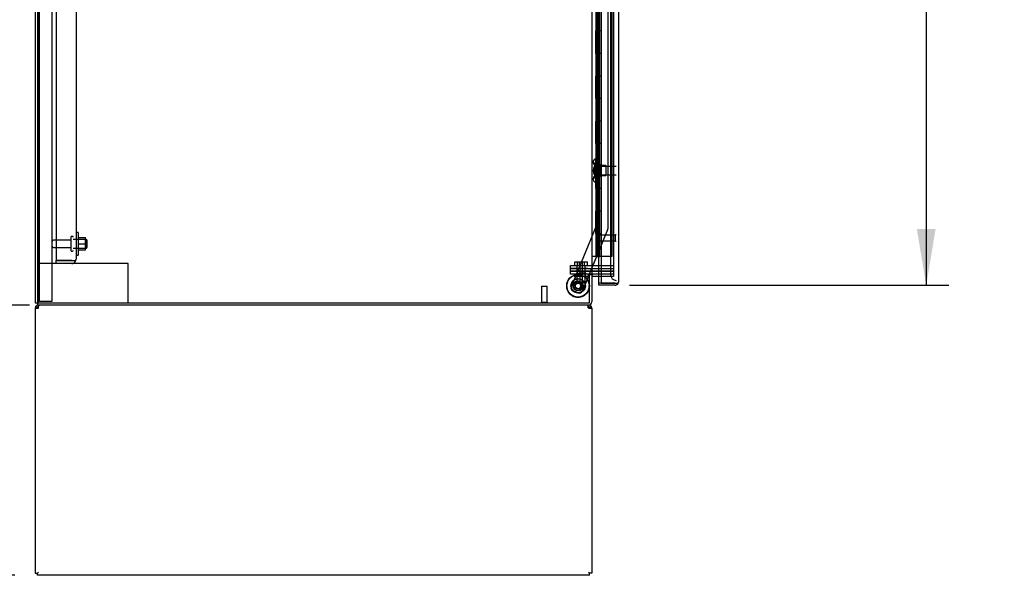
# Model space of a CAD drawing. Header units: inches. Extents: x 2 to 538, y -2 to 358.
# Tile 7 of 24: x 27 to 71, y 149 to 174. Entities that reach past the tile are written whole.
import ezdxf
from ezdxf.enums import TextEntityAlignment as Align
from ezdxf.lldxf.tags import DXFTag

# ---------------------------------------------------------------- set-up
doc = ezdxf.new("R2010")
doc.units = ezdxf.units.IN
doc.header["$MEASUREMENT"] = 0
for name, color, linetype in [('COM43135', 7, 'Continuous'), ('COM50521', 7, 'Continuous'), ('COM50800-2', 7, 'Continuous'), ('COM52265-5', 7, 'Continuous'), ('COM54746-68', 7, 'Continuous'), ('COM54928-6', 7, 'Continuous'), ('COM55702-64', 7, 'Continuous'), ('COM70096', 7, 'Continuous'), ('COM70099', 7, 'Continuous'), ('COM70219', 7, 'Continuous'), ('COM70839-4', 7, 'Continuous'), ('COM71153-4', 7, 'Continuous'), ('COM71156-4', 7, 'Continuous'), ('Default', 7, 'Continuous'), ('GSK86006', 7, 'Continuous'), ('NTS16540', 7, 'Continuous'), ('NTS166105', 7, 'Continuous'), ('NTS18147', 7, 'Continuous'), ('ROL87452', 7, 'Continuous'), ('RVT17786', 7, 'Continuous'), ('SCC180005', 7, 'Continuous'), ('STD21878', 7, 'Continuous'), ('STD26094', 7, 'Continuous'), ('STD26265', 7, 'Continuous'), ('WAF25059', 7, 'Continuous'), ('WAF25376', 7, 'Continuous'), ('WAM30038', 7, 'Continuous')]:
    doc.layers.add(name, color=color, linetype=linetype)
doc.styles.add('SEACAD_Times_New_Roman', font='times.ttf')
tags = doc.linetypes.add('HIDDEN2', pattern=[0.1875, 0.125, -0.0625]).pattern_tags.tags
tags[6:7] = [DXFTag(74, 4), DXFTag(75, 0), DXFTag(340, '0'), DXFTag(46, 0.0), DXFTag(50, 0.0), DXFTag(44, 0.0), DXFTag(45, 0.0)]
tags[4:5] = [DXFTag(74, 4), DXFTag(75, 0), DXFTag(340, '0'), DXFTag(46, 0.0), DXFTag(50, 0.0), DXFTag(44, 0.0), DXFTag(45, 0.0)]
doc.dimstyles.new('HAMMOND_(STH_-_540x360)', dxfattribs={"dimtxt": 2, "dimasz": 2.5, "dimexe": 1, "dimexo": 1, "dimgap": 0.5, "dimtad": 0, "dimtih": 1, "dimtoh": 1, "dimzin": 0, "dimdsep": 46, "dimtxsty": 'SEACAD_Times_New_Roman', "dimblk1": '_SE_FILLED', "dimblk2": '_SE_FILLED', "dimsah": 1, "dimcen": 1, "dimadec": 0, "dimazin": 0, "dimtfac": 0.8, "dimtofl": 0, "dimtmove": 0, "dimatfit": 3, "dimfxl": 1, "dimtolj": 1, "dimtzin": 0, "dimarcsym": 0})

# ---------------------------------------------------------------- blocks, each defined once
blk = doc.blocks.new('SE3')
at = {"layer": 'COM43135', "color": 7, "linetype": 'HIDDEN2'}
for p, q in [((28.771, 231.116), (28.771, 163.366)), ((29.646, 231.056), (29.646, 163.426)), ((29.646, 163.426), (29.646, 163.426)), ((29.646, 163.426), (29.646, 163.426)), ((29.646, 163.426), (29.646, 163.426)), ((28.771, 163.241), (28.771, 163.366)), ((29.461, 163.366), (28.771, 163.366)), ((28.771, 163.366), (29.461, 163.366)), ((29.461, 163.241), (28.771, 163.241)), ((29.461, 163.366), (29.461, 163.366)), ((29.461, 163.366), (29.543, 163.366)), ((29.461, 163.366), (29.611, 163.366)), ((29.543, 163.366), (29.611, 163.317))]:
    blk.add_line(p, q, dxfattribs=at)
for start, end in [(323.806, 359.8792), (359.9411, 0), (270, 323.806)]:
    blk.add_arc((29.461, 163.426), 0.185, start, end, dxfattribs=at)
blk.add_open_spline([(29.611, 163.366), (29.622, 163.376), (29.631, 163.386), (29.64, 163.401), (29.642, 163.406), (29.645, 163.416), (29.646, 163.421), (29.646, 163.426)], degree=3, knots=[0, 0, 0, 0, 0.5, 0.5, 0.75, 0.75, 1, 1, 1, 1], dxfattribs=at)
at = {"layer": 'COM50521', "color": 7, "linetype": 'HIDDEN2'}
for p, q in [((28.771, 163.241), (27.959, 163.241)), ((31.816, 163.241), (29.461, 163.241)), ((31.959, 163.241), (31.816, 163.241)), ((31.959, 161.491), (31.959, 163.241))]:
    blk.add_line(p, q, dxfattribs=at)
at = {"layer": 'COM50800-2', "color": 7, "linetype": 'Continuous'}
for p, q in [((27.834, 233.426), (27.834, 161.491)), ((27.834, 161.491), (27.929, 161.491))]:
    blk.add_line(p, q, dxfattribs=at)
at = {"layer": 'COM50800-2', "color": 7, "linetype": 'HIDDEN2'}
blk.add_line((27.959, 233.426), (27.959, 161.491), dxfattribs=at)
at = {"layer": 'COM52265-5', "color": 7, "linetype": 'Continuous'}
for p, q in [((27.929, 233.426), (27.929, 161.491)), ((52.522, 232.146), (52.522, 162.771)), ((52.379, 162.771), (52.379, 162.741)), ((52.522, 162.771), (52.379, 162.771)), ((52.379, 162.741), (52.427, 162.741)), ((52.427, 161.491), (52.427, 162.741)), ((52.522, 162.771), (52.57, 162.771)), ((52.939, 162.771), (52.57, 162.771)), ((27.929, 161.491), (52.427, 161.491))]:
    blk.add_line(p, q, dxfattribs=at)
at = {"layer": 'COM52265-5', "color": 7, "linetype": 'HIDDEN2'}
for p, q in [((53.489, 232.146), (53.489, 162.771)), ((53.489, 162.771), (52.939, 162.771))]:
    blk.add_line(p, q, dxfattribs=at)
at = {"layer": 'COM54746-68', "color": 7, "linetype": 'HIDDEN2'}
for p, q in [((52.77, 231.564), (52.77, 163.564)), ((52.87, 163.564), (52.87, 231.564)), ((53.425, 163.564), (53.425, 231.564)), ((52.703, 174.564), (52.703, 173.564)), ((52.779, 174.564), (52.779, 173.564)), ((52.82, 174.564), (52.82, 173.564)), ((52.734, 173.564), (52.703, 173.564)), ((52.703, 173.564), (52.703, 172.564)), ((52.708, 172.564), (52.708, 173.564)), ((52.831, 173.564), (52.831, 172.564)), ((52.734, 172.564), (52.703, 172.564)), ((52.703, 172.564), (52.703, 171.564)), ((52.779, 172.564), (52.779, 171.564)), ((52.82, 172.564), (52.82, 171.564)), ((52.734, 171.564), (52.703, 171.564)), ((52.703, 171.564), (52.703, 170.564)), ((52.708, 170.564), (52.708, 171.564)), ((52.831, 171.564), (52.831, 170.564)), ((52.734, 170.564), (52.703, 170.564)), ((52.703, 170.564), (52.703, 169.564)), ((52.779, 170.564), (52.779, 169.564)), ((52.82, 170.564), (52.82, 169.564)), ((52.734, 169.564), (52.703, 169.564)), ((52.703, 169.564), (52.703, 168.564)), ((52.708, 168.564), (52.708, 169.564)), ((52.831, 169.564), (52.831, 168.564)), ((52.734, 168.564), (52.703, 168.564)), ((52.703, 168.564), (52.703, 167.564)), ((52.779, 168.564), (52.779, 167.564)), ((52.82, 168.564), (52.82, 167.564)), ((52.734, 167.564), (52.703, 167.564)), ((52.703, 167.564), (52.703, 166.564)), ((52.708, 166.564), (52.708, 167.564)), ((52.831, 167.564), (52.831, 166.564)), ((52.734, 166.564), (52.703, 166.564)), ((52.703, 166.564), (52.703, 165.564)), ((52.779, 166.564), (52.779, 165.564)), ((52.82, 166.564), (52.82, 165.564)), ((52.734, 165.564), (52.703, 165.564)), ((52.703, 165.564), (52.703, 164.564)), ((52.708, 164.564), (52.708, 165.564)), ((52.831, 165.564), (52.831, 164.564)), ((52.734, 164.564), (52.703, 164.564)), ((52.703, 164.564), (52.703, 163.564)), ((52.779, 164.564), (52.779, 163.564)), ((52.82, 164.564), (52.82, 163.564)), ((52.758, 163.529), (52.758, 163.555)), ((52.758, 163.555), (52.808, 163.555)), ((52.808, 163.529), (52.758, 163.529)), ((52.77, 163.564), (52.77, 163.555)), ((52.833, 163.555), (52.808, 163.555)), ((52.833, 163.529), (52.808, 163.529)), ((52.833, 163.555), (52.883, 163.555)), ((52.883, 163.529), (52.833, 163.529)), ((52.87, 163.555), (52.87, 163.564)), ((52.883, 163.555), (52.883, 163.529)), ((52.939, 163.564), (53.425, 163.564))]:
    blk.add_line(p, q, dxfattribs=at)
at = {"layer": 'COM54746-68', "color": 7, "linetype": 'Continuous'}
for p, q in [((52.734, 173.564), (52.734, 174.564)), ((52.937, 173.564), (52.937, 174.564)), ((52.937, 173.564), (52.734, 173.564)), ((52.937, 173.564), (52.734, 173.564)), ((52.734, 172.564), (52.734, 173.564)), ((52.937, 172.564), (52.937, 173.564)), ((52.937, 172.564), (52.734, 172.564)), ((52.937, 172.564), (52.734, 172.564)), ((52.734, 171.564), (52.734, 172.564)), ((52.937, 171.564), (52.937, 172.564)), ((52.937, 171.564), (52.734, 171.564)), ((52.937, 171.564), (52.734, 171.564)), ((52.734, 170.564), (52.734, 171.564)), ((52.937, 170.564), (52.937, 171.564)), ((52.937, 170.564), (52.734, 170.564)), ((52.937, 170.564), (52.734, 170.564)), ((52.734, 169.564), (52.734, 170.564)), ((52.937, 169.564), (52.937, 170.564)), ((52.937, 169.564), (52.734, 169.564)), ((52.937, 169.564), (52.734, 169.564)), ((52.734, 168.564), (52.734, 169.564)), ((52.937, 168.564), (52.937, 169.564)), ((52.937, 168.564), (52.734, 168.564)), ((52.937, 168.564), (52.734, 168.564)), ((52.734, 167.564), (52.734, 168.564)), ((52.937, 167.564), (52.937, 168.564)), ((52.937, 167.564), (52.734, 167.564)), ((52.937, 167.564), (52.734, 167.564)), ((52.734, 166.564), (52.734, 167.564)), ((52.937, 166.564), (52.937, 167.564)), ((52.937, 166.564), (52.734, 166.564)), ((52.937, 166.564), (52.734, 166.564)), ((52.734, 165.564), (52.734, 166.564)), ((52.937, 165.564), (52.937, 166.564)), ((52.937, 165.564), (52.734, 165.564)), ((52.937, 165.564), (52.734, 165.564)), ((52.734, 164.564), (52.734, 165.564)), ((52.937, 164.564), (52.937, 165.564)), ((52.937, 164.564), (52.734, 164.564)), ((52.734, 163.564), (52.734, 164.564)), ((52.937, 164.564), (52.734, 164.564)), ((52.937, 163.564), (52.937, 164.564)), ((52.522, 163.564), (52.734, 163.564)), ((52.734, 163.564), (52.937, 163.564)), ((52.937, 163.564), (52.939, 163.564))]:
    blk.add_line(p, q, dxfattribs=at)
at = {"layer": 'COM54928-6', "color": 7, "linetype": 'Continuous'}
for p, q in [((27.834, 161.253), (27.834, 149.491)), ((27.834, 161.253), (27.977, 161.253)), ((27.939, 161.282), (27.864, 161.34)), ((27.977, 161.34), (27.977, 161.396)), ((27.977, 161.253), (27.977, 161.34)), ((52.379, 161.34), (52.379, 161.396)), ((52.379, 161.34), (52.379, 161.253)), ((52.379, 161.253), (52.522, 161.253)), ((52.417, 161.282), (52.493, 161.34)), ((52.522, 161.253), (52.522, 149.491)), ((27.834, 149.491), (27.929, 149.491)), ((27.929, 149.491), (27.977, 149.539)), ((27.929, 149.491), (27.977, 149.539)), ((27.929, 149.396), (27.929, 149.491)), ((52.427, 149.396), (27.929, 149.396)), ((52.427, 149.491), (52.379, 149.539)), ((52.427, 149.491), (52.379, 149.539)), ((52.522, 149.491), (52.427, 149.491)), ((52.427, 149.396), (52.427, 149.491))]:
    blk.add_line(p, q, dxfattribs=at)
for centre, radius, start, end in [((27.977, 161.253), 0.143, 142.4162, 180), ((27.977, 161.253), 0.143, 90, 142.4161), ((27.977, 161.253), 0.048, 142.4162, 180), ((27.977, 161.253), 0.048, 90, 142.4162), ((52.379, 161.253), 0.143, 37.5839, 90), ((52.379, 161.253), 0.048, 37.5838, 90), ((52.379, 161.253), 0.048, 0, 37.5838), ((52.379, 161.253), 0.143, 0, 37.5838)]:
    blk.add_arc(centre, radius, start, end, dxfattribs=at)
at = {"layer": 'COM54928-6', "color": 7, "linetype": 'HIDDEN2'}
blk.add_arc((52.318, 161.191), 0.11, 56.0643, 87.8453, dxfattribs=at)
at = {"layer": 'COM54928-6', "color": 7, "linetype": 'Continuous'}
for points in [[(28.035, 161.396), (28.025, 161.396), (28.016, 161.391), (27.996, 161.372), (27.987, 161.357), (27.977, 161.34)], [(52.379, 161.34), (52.37, 161.357), (52.36, 161.372), (52.341, 161.391), (52.331, 161.396), (52.322, 161.396)]]:
    blk.add_open_spline(points, degree=3, knots=[0, 0, 0, 0, 0.5, 0.5, 1, 1, 1, 1], dxfattribs=at)
at = {"layer": 'COM55702-64', "color": 7, "linetype": 'HIDDEN2'}
for p, q in [((28.031, 161.573), (28.031, 233.323)), ((28.584, 161.573), (28.584, 233.323)), ((28.031, 161.573), (27.959, 161.573)), ((28.031, 161.573), (28.147, 161.573)), ((28.147, 161.573), (28.397, 161.573)), ((28.397, 161.573), (28.584, 161.573))]:
    blk.add_line(p, q, dxfattribs=at)
at = {"layer": 'COM70096', "color": 7, "linetype": 'HIDDEN2'}
for p, q in [((51.59, 162.771), (51.59, 162.896)), ((51.59, 162.896), (52.34, 162.896)), ((52.34, 162.771), (51.59, 162.771)), ((53.489, 162.896), (52.34, 162.896)), ((52.379, 162.771), (52.34, 162.771))]:
    blk.add_line(p, q, dxfattribs=at)
at = {"layer": 'COM70099', "color": 7, "linetype": 'HIDDEN2'}
for p, q in [((51.59, 163.021), (51.59, 163.146)), ((51.59, 163.146), (52.34, 163.146)), ((52.34, 163.021), (51.59, 163.021)), ((52.34, 163.146), (53.489, 163.146)), ((52.34, 163.021), (53.489, 163.021))]:
    blk.add_line(p, q, dxfattribs=at)
at = {"layer": 'COM70219', "color": 7, "linetype": 'HIDDEN2'}
for p, q in [((53.364, 232.138), (53.364, 162.991)), ((53.364, 162.991), (53.364, 162.741))]:
    blk.add_line(p, q, dxfattribs=at)
blk.add_arc((53.614, 162.741), 0.25, 180, 270, dxfattribs=at)
at = {"layer": 'COM70839-4', "color": 7, "linetype": 'HIDDEN2'}
for p, q in [((52.694, 196.708), (52.708, 164.862)), ((53.226, 195.333), (53.239, 164.782)), ((52.708, 164.862), (51.608, 162.206)), ((52.708, 164.862), (51.608, 162.206)), ((53.229, 164.734), (52.099, 162.003)), ((53.229, 164.734), (52.417, 162.771)), ((52.404, 162.741), (52.099, 162.003)), ((51.935, 161.935), (51.676, 162.043)), ((51.935, 161.935), (51.676, 162.043))]:
    blk.add_line(p, q, dxfattribs=at)
at = {"layer": 'COM70839-4', "color": 7, "linetype": 'Continuous'}
blk.add_line((52.417, 162.771), (52.404, 162.741), dxfattribs=at)
at = {"layer": 'COM70839-4', "color": 7, "linetype": 'HIDDEN2'}
blk.add_circle((51.927, 162.243), 0.129, dxfattribs=at)
for centre, start, end in [((53.114, 164.782), 337.5123, 0.0243), ((51.723, 162.158), 157.5123, 247.5123), ((51.983, 162.051), 247.5123, 337.5123)]:
    blk.add_arc(centre, 0.125, start, end, dxfattribs=at)
at = {"layer": 'COM71153-4', "color": 7, "linetype": 'Continuous'}
for p, q in [((52.939, 232.763), (52.939, 162.366)), ((53.709, 232.715), (53.709, 162.414)), ((52.834, 162.366), (52.834, 162.676)), ((52.834, 162.271), (52.834, 162.366)), ((53.566, 162.366), (52.834, 162.366)), ((52.939, 162.366), (52.834, 162.366)), ((53.566, 162.271), (52.834, 162.271)), ((52.939, 162.366), (53.566, 162.366)), ((53.566, 162.366), (53.68, 162.366)), ((53.566, 162.366), (53.629, 162.366)), ((53.566, 162.366), (53.566, 162.366)), ((53.629, 162.366), (53.68, 162.327)), ((53.709, 162.414), (53.709, 162.414)), ((53.709, 162.414), (53.709, 162.414)), ((53.709, 162.414), (53.709, 162.414))]:
    blk.add_line(p, q, dxfattribs=at)
at = {"layer": 'COM71153-4', "color": 7, "linetype": 'HIDDEN2'}
blk.add_line((52.834, 162.676), (52.834, 232.241), dxfattribs=at)
at = {"layer": 'COM71153-4', "color": 7, "linetype": 'Continuous'}
for start, end in [(270, 322.4964), (322.4964, 359.8439), (359.9238, 0)]:
    blk.add_arc((53.566, 162.414), 0.143, start, end, dxfattribs=at)
blk.add_open_spline([(53.68, 162.366), (53.689, 162.374), (53.697, 162.382), (53.704, 162.394), (53.706, 162.398), (53.709, 162.406), (53.709, 162.41), (53.709, 162.414)], degree=3, knots=[0, 0, 0, 0, 0.5, 0.5, 0.75, 0.75, 1, 1, 1, 1], dxfattribs=at)
at = {"layer": 'COM71156-4', "color": 7, "linetype": 'Continuous'}
for p, q in [((52.522, 162.741), (52.427, 162.741)), ((52.522, 162.741), (52.522, 161.539)), ((52.57, 162.676), (52.939, 162.676)), ((27.929, 161.491), (27.929, 161.396)), ((52.379, 161.396), (27.929, 161.396))]:
    blk.add_line(p, q, dxfattribs=at)
at = {"layer": 'COM71156-4', "color": 7, "linetype": 'HIDDEN2'}
for p in [(52.939, 162.676), (53.489, 162.771)]:
    blk.add_line(p, (53.489, 162.676), dxfattribs=at)
at = {"layer": 'COM71156-4', "color": 7, "linetype": 'Continuous'}
for centre, radius, start, end in [((52.57, 162.628), 0.143, 90, 127.7949), ((52.57, 162.628), 0.048, 90, 180), ((52.379, 161.539), 0.143, 270, 0)]:
    blk.add_arc(centre, radius, start, end, dxfattribs=at)
at = {"layer": 'COM71156-4', "color": 7, "linetype": 'HIDDEN2'}
blk.add_arc((52.379, 161.539), 0.048, 270, 0, dxfattribs=at)
at = {"layer": 'GSK86006', "color": 7, "linetype": 'HIDDEN2'}
for p, q in [((51.59, 162.896), (51.59, 163.021)), ((51.59, 163.021), (52.34, 163.021)), ((52.34, 163.021), (53.489, 163.021)), ((52.34, 162.896), (51.59, 162.896)), ((52.34, 162.896), (53.489, 162.896))]:
    blk.add_line(p, q, dxfattribs=at)
at = {"layer": 'NTS16540', "color": 7, "linetype": 'HIDDEN2'}
for p, q in [((51.739, 162.771), (51.739, 162.671)), ((51.739, 162.671), (51.864, 162.671)), ((51.843, 162.801), (51.843, 162.771)), ((51.853, 162.811), (51.978, 162.811)), ((51.864, 162.771), (51.864, 162.671)), ((51.864, 162.671), (52.364, 162.671)), ((51.968, 162.801), (51.968, 162.771)), ((52.251, 162.811), (51.978, 162.811)), ((52.136, 162.771), (52.136, 162.801)), ((52.239, 162.771), (52.239, 162.671)), ((52.261, 162.771), (52.261, 162.801)), ((52.364, 162.771), (52.364, 162.671))]:
    blk.add_line(p, q, dxfattribs=at)
for centre, start, end in [((51.853, 162.801), 90, 180), ((51.978, 162.801), 90, 180), ((52.126, 162.801), 0, 90), ((52.251, 162.801), 0, 90)]:
    blk.add_arc(centre, 0.01, start, end, dxfattribs=at)
at = {"layer": 'NTS166105', "color": 7, "linetype": 'HIDDEN2'}
for p, q in [((29.742, 164.392), (30.062, 164.392)), ((30.062, 164.117), (30.062, 164.392)), ((29.742, 164.117), (30.062, 164.117)), ((29.742, 163.842), (30.062, 163.842)), ((30.062, 163.842), (30.062, 164.117))]:
    blk.add_line(p, q, dxfattribs=at)
at = {"layer": 'NTS18147', "color": 7, "linetype": 'HIDDEN2'}
for p, q in [((52.582, 167.767), (52.582, 167.712)), ((52.644, 167.861), (52.644, 167.866)), ((52.707, 167.866), (52.644, 167.866)), ((52.644, 167.861), (52.707, 167.861)), ((52.707, 167.861), (52.707, 167.866)), ((52.707, 167.673), (52.707, 167.861)), ((52.644, 167.673), (52.644, 167.555)), ((52.707, 167.673), (52.644, 167.673)), ((52.644, 167.555), (52.707, 167.555)), ((52.707, 167.555), (52.707, 167.673)), ((53.144, 167.586), (52.707, 167.586)), ((52.707, 167.177), (52.707, 167.555)), ((53.144, 167.586), (53.144, 167.146)), ((52.582, 167.02), (52.582, 166.965)), ((52.644, 167.177), (52.644, 167.059)), ((52.707, 167.177), (52.644, 167.177)), ((52.644, 167.059), (52.707, 167.059)), ((52.644, 166.871), (52.644, 166.866)), ((52.707, 166.871), (52.644, 166.871)), ((52.707, 167.059), (52.707, 167.177)), ((52.707, 167.146), (53.144, 167.146)), ((52.707, 166.871), (52.707, 167.059)), ((52.707, 166.871), (52.707, 166.866)), ((52.644, 166.866), (52.707, 166.866))]:
    blk.add_line(p, q, dxfattribs=at)
blk.add_arc((52.9, 167.366), 0.318, 143.6338, 216.3662, dxfattribs=at)
for centre, start_param, end_param in [((52.9, 167.767), 2.506883, 3.776302), ((52.9, 167.712), 3.141593, 3.776302), ((52.9, 166.965), 2.506883, 3.776302), ((52.9, 167.02), 2.506883, 3.141593)]:
    blk.add_ellipse(centre, major_axis=(0.318, 0), ratio=0.5, start_param=start_param, end_param=end_param, dxfattribs=at)
at = {"layer": 'ROL87452', "color": 7, "linetype": 'HIDDEN2'}
for p, q in [((51.413, 162.25), (51.413, 162.242)), ((52.413, 162.242), (52.413, 162.25))]:
    blk.add_line(p, q, dxfattribs=at)
blk.add_circle((51.927, 162.243), 0.5, dxfattribs=at)
for centre, major_axis in [((51.913, 162.25), (-0.5, 0)), ((51.913, 162.25), (0.206, 0)), ((51.913, 162.246), (0.125, 0))]:
    blk.add_ellipse(centre, major_axis=major_axis, ratio=0.999924, dxfattribs=at)
for centre, major_axis in [((51.913, 162.242), (-0.5, 0)), ((51.913, 162.246), (0.206, 0)), ((51.913, 162.242), (0.125, 0))]:
    blk.add_ellipse(centre, major_axis=major_axis, ratio=0.999924, start_param=0, end_param=3.141593, dxfattribs=at)
at = {"layer": 'RVT17786', "color": 7, "linetype": 'HIDDEN2'}
for radius in [0.217, 0.125]:
    blk.add_circle((51.927, 162.243), radius, dxfattribs=at)
for start, end in [(169.2822, 180.81), (92.4197, 123.59)]:
    blk.add_arc((51.927, 162.243), 0.217, start, end, dxfattribs=at)
at = {"layer": 'SCC180005', "color": 7, "linetype": 'HIDDEN2'}
for p, q in [((51.773, 163.32), (51.898, 163.32)), ((51.773, 163.146), (51.773, 163.32)), ((51.866, 163.146), (51.866, 162.396)), ((51.898, 163.32), (52.114, 163.32)), ((51.898, 163.146), (51.898, 163.32)), ((51.989, 163.146), (51.989, 163.32)), ((51.991, 163.146), (51.991, 162.396)), ((52.112, 162.396), (52.112, 163.146)), ((52.114, 163.32), (52.33, 163.32)), ((52.114, 163.146), (52.114, 163.32)), ((52.205, 163.146), (52.205, 163.32)), ((52.237, 162.396), (52.237, 163.146)), ((52.33, 163.146), (52.33, 163.32)), ((51.991, 162.396), (51.866, 162.396)), ((52.237, 162.396), (51.991, 162.396))]:
    blk.add_line(p, q, dxfattribs=at)
at = {"layer": 'STD21878', "color": 7, "linetype": 'HIDDEN2'}
for p, q in [((52.864, 164.241), (52.864, 164.491)), ((53.583, 164.491), (52.864, 164.491)), ((53.583, 164.225), (53.583, 164.506)), ((53.614, 164.506), (53.583, 164.506)), ((52.864, 164.241), (53.583, 164.241)), ((53.583, 164.225), (53.614, 164.225)), ((50.302, 162.241), (50.552, 162.241)), ((50.302, 162.241), (50.302, 161.522)), ((50.552, 161.522), (50.552, 162.241)), ((50.287, 161.522), (50.568, 161.522)), ((50.287, 161.522), (50.287, 161.491)), ((50.568, 161.491), (50.568, 161.522))]:
    blk.add_line(p, q, dxfattribs=at)
at = {"layer": 'STD26094', "color": 7, "linetype": 'HIDDEN2'}
for p, q in [((29.421, 164.281), (28.644, 164.281)), ((29.421, 164.411), (29.421, 163.821)), ((29.491, 164.441), (29.451, 164.441)), ((30.109, 164.303), (29.521, 164.303)), ((30.109, 164.303), (30.109, 163.928)), ((30.146, 164.266), (30.109, 164.303)), ((30.146, 163.966), (30.146, 164.266)), ((28.644, 163.951), (29.421, 163.951)), ((29.521, 163.928), (30.109, 163.928)), ((30.109, 163.928), (30.146, 163.966)), ((29.451, 163.791), (29.491, 163.791))]:
    blk.add_line(p, q, dxfattribs=at)
for centre, radius, start, end in [((28.644, 164.221), 0.06, 90, 180), ((29.451, 164.411), 0.03, 90, 180), ((29.491, 164.411), 0.03, 0, 90), ((28.644, 164.011), 0.06, 180, 270), ((29.451, 163.821), 0.03, 180, 270), ((29.491, 163.821), 0.03, 270, 0)]:
    blk.add_arc(centre, radius, start, end, dxfattribs=at)
at = {"layer": 'STD26265', "color": 7, "linetype": 'HIDDEN2'}
for p, q in [((52.649, 167.551), (52.614, 167.516)), ((52.614, 167.516), (52.614, 167.216)), ((52.649, 167.551), (52.649, 167.181)), ((53.614, 167.551), (52.649, 167.551)), ((52.614, 167.216), (52.649, 167.181)), ((52.649, 167.181), (53.614, 167.181))]:
    blk.add_line(p, q, dxfattribs=at)
at = {"layer": 'WAF25059', "color": 7, "linetype": 'HIDDEN2'}
for p, q in [((29.742, 164.616), (29.646, 164.616)), ((29.742, 164.616), (29.742, 163.616)), ((29.646, 163.616), (29.742, 163.616))]:
    blk.add_line(p, q, dxfattribs=at)
at = {"layer": 'WAF25376', "color": 7, "linetype": 'HIDDEN2'}
for p, q in [((51.598, 162.251), (51.598, 162.25)), ((52.228, 162.25), (52.228, 162.251))]:
    blk.add_line(p, q, dxfattribs=at)
for radius in [0.315, 0.14]:
    blk.add_circle((51.927, 162.243), radius, dxfattribs=at)
for radius, start, end in [(0.315, 88.8258, 130.6414), (0.315, 177.0858, 196.3235), (0.14, 161.4514, 180.6736), (0.14, 96.1155, 126.8179)]:
    blk.add_arc((51.927, 162.243), radius, start, end, dxfattribs=at)
for major_axis in [(-0.315, 0), (-0.14, 0)]:
    blk.add_ellipse((51.913, 162.251), major_axis=major_axis, ratio=0.999924, dxfattribs=at)
for major_axis, start_param, end_param in [((-0.315, 0), 0, 3.141593), ((-0.14, 0), 3.141593, 6.283185)]:
    blk.add_ellipse((51.913, 162.25), major_axis=major_axis, ratio=0.999924, start_param=start_param, end_param=end_param, dxfattribs=at)
at = {"layer": 'WAM30038', "color": 7, "linetype": 'HIDDEN2'}
for p, q in [((52.832, 166.991), (52.832, 167.741)), ((52.856, 167.741), (52.832, 167.741)), ((52.856, 166.991), (52.856, 167.741)), ((52.87, 167.548), (52.904, 167.527)), ((52.919, 167.54), (52.875, 167.568)), ((52.875, 167.543), (52.919, 167.515)), ((52.919, 167.383), (52.875, 167.383)), ((52.875, 167.348), (52.919, 167.348)), ((52.904, 167.527), (52.919, 167.54)), ((52.919, 167.594), (52.919, 167.54)), ((52.919, 167.515), (52.919, 167.383)), ((52.919, 167.348), (52.919, 167.217)), ((52.832, 166.991), (52.856, 166.991)), ((52.919, 167.217), (52.875, 167.189)), ((52.904, 167.205), (52.875, 167.187)), ((52.875, 167.164), (52.919, 167.192)), ((52.919, 167.192), (52.904, 167.205)), ((52.919, 167.192), (52.919, 167.138))]:
    blk.add_line(p, q, dxfattribs=at)
for centre, radius, start, end in [((53.443, 168.272), 0.854, 226.5547, 228.2901), ((52.874, 167.365), 0.0182, 87.1609, 177.9942), ((52.874, 167.366), 0.0181, 181.7718, 273.073), ((53.44, 166.463), 0.85, 131.7058, 133.4493)]:
    blk.add_arc(centre, radius, start, end, dxfattribs=at)
for points, knots in [([(52.856, 167.568), (52.856, 167.566), (52.856, 167.563), (52.859, 167.559), (52.861, 167.556), (52.866, 167.55), (52.87, 167.546), (52.875, 167.543)], [0, 0, 0, 0, 0.25, 0.25, 0.5, 0.5, 1, 1, 1, 1]), ([(52.875, 167.568), (52.872, 167.569), (52.87, 167.57), (52.866, 167.572), (52.864, 167.573), (52.862, 167.573), (52.861, 167.573), (52.861, 167.573)], [0, 0, 0, 0, 0.25, 0.25, 0.5, 0.5, 0.5626015, 0.5626015, 0.5626015, 0.5626015]), ([(52.875, 167.634), (52.877, 167.632), (52.879, 167.63), (52.881, 167.629), (52.894, 167.617), (52.907, 167.606), (52.919, 167.594)], [0, 0, 0, 0, 0.141448, 0.141448, 0.141448, 1, 1, 1, 1]), ([(52.875, 167.189), (52.872, 167.187), (52.87, 167.186), (52.866, 167.182), (52.864, 167.18), (52.861, 167.176), (52.859, 167.173), (52.856, 167.168), (52.856, 167.166), (52.856, 167.164)], [0, 0, 0, 0, 0.25, 0.25, 0.5, 0.5, 0.75, 0.75, 1, 1, 1, 1]), ([(52.861, 167.159), (52.861, 167.159), (52.862, 167.159), (52.866, 167.159), (52.87, 167.161), (52.875, 167.164)], [0.4389304, 0.4389304, 0.4389304, 0.4389304, 0.5, 0.5, 1, 1, 1, 1]), ([(52.919, 167.138), (52.907, 167.126), (52.894, 167.115), (52.881, 167.103), (52.879, 167.101), (52.877, 167.1), (52.875, 167.098)], [0, 0, 0, 0, 0.858552, 0.858552, 0.858552, 1, 1, 1, 1])]:
    blk.add_open_spline(points, degree=3, knots=knots, dxfattribs=at)
blk = doc.blocks.new('DMBLK4654')
at = {"layer": 'Default', "linetype": 'Continuous'}
for points in [[(17.675, 231.021), (18.509, 231.021), (18.092, 233.521)], [(17.675, 151.896), (18.092, 149.396), (18.509, 151.896)]]:
    blk.add_hatch(color=7, dxfattribs=at).paths.add_polyline_path(points)
at = {"layer": 'Default', "color": 7, "linetype": 'Continuous'}
for p, q in [((26.929, 233.521), (17.092, 233.521)), ((18.092, 233.521), (18.092, 193.158)), ((18.092, 190.458), (18.092, 149.396)), ((26.929, 149.396), (17.092, 149.396))]:
    blk.add_line(p, q, dxfattribs=at)
at = {"layer": 'Default', "color": 7, "linetype": 'Continuous', "style": 'SEACAD_Times_New_Roman'}
blk.add_text('84.13', height=2, dxfattribs=at).set_placement((14.68, 192.458), align=Align.TOP_LEFT)
blk = doc.blocks.new('_SE_FILLED')
at = {"color": 0}
blk.add_line((0, 0), (-1, 0), dxfattribs=at)
blk.add_solid([(0, 0), (-1, -0.1665), (-1, 0.1665), (0, 0)], dxfattribs=at)
blk = doc.blocks.new('DMBLK4655')
at = {"layer": 'Default', "linetype": 'Continuous'}
for points in [[(67.781, 230.358), (67.364, 232.858), (66.947, 230.358)], [(67.781, 164.771), (66.947, 164.771), (67.364, 162.271)]]:
    blk.add_hatch(color=7, dxfattribs=at).paths.add_polyline_path(points)
at = {"layer": 'Default', "color": 7, "linetype": 'Continuous'}
for p, q in [((54.2, 232.858), (68.364, 232.858)), ((67.364, 232.858), (67.364, 199.264)), ((67.364, 193.564), (67.364, 162.271)), ((54.2, 162.271), (68.364, 162.271))]:
    blk.add_line(p, q, dxfattribs=at)
at = {"layer": 'Default', "color": 7, "linetype": 'Continuous', "style": 'SEACAD_Times_New_Roman'}
for s, p in [('70.59', (63.952, 198.564)), ('DOOR', (63.17, 195.564))]:
    blk.add_text(s, height=2, dxfattribs=at).set_placement(p, align=Align.TOP_LEFT)
blk = doc.blocks.new('DMBLK4668')
at = {"layer": 'Default', "linetype": 'Continuous'}
for points in [[(22.651, 158.896), (23.484, 158.896), (23.068, 161.396)], [(22.651, 151.896), (23.068, 149.396), (23.484, 151.896)]]:
    blk.add_hatch(color=7, dxfattribs=at).paths.add_polyline_path(points)
at = {"layer": 'Default', "color": 7, "linetype": 'Continuous'}
for p, q in [((27.584, 161.396), (22.068, 161.396)), ((23.068, 157.096), (23.068, 161.396)), ((23.068, 149.396), (23.068, 154.396)), ((26.929, 149.396), (22.068, 149.396))]:
    blk.add_line(p, q, dxfattribs=at)
at = {"layer": 'Default', "color": 7, "linetype": 'Continuous', "style": 'SEACAD_Times_New_Roman'}
blk.add_text('12.00', height=2, dxfattribs=at).set_placement((19.655, 156.396), align=Align.TOP_LEFT)

msp = doc.modelspace()

# ---------------------------------------------------------------- block references
at = {"layer": 'Default'}
msp.add_blockref('SE3', (0, 0), dxfattribs=at)

# ---------------------------------------------------------------- dimensions: what is measured, and where the dimension line sits
at = {"layer": 'Default', "color": 7, "linetype": 'Continuous'}
for base, p1, p2, angle, text, picture, middle, dimtype in [((18.092103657, 233.520918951), (27.929265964, 233.520918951), (27.929344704, 149.395918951), 270.000053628, '\\A1;<>', 'DMBLK4654', (18.092103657, 191.45841862), 161), ((67.364, 232.858), (53.2, 232.858), (53.2, 162.271), 270, '\\A1;<>\\PDOOR', 'DMBLK4655', (67.364, 197.564), 161), ((23.068, 161.396), (27.929, 149.396), (28.584, 161.396), 90, '\\A1;<>', 'DMBLK4668', (23.068, 155.396), 160)]:
    dim = msp.add_linear_dim(base=base, p1=p1, p2=p2, angle=angle, text=text, dimstyle='HAMMOND_(STH_-_540x360)', dxfattribs=at)
    dim.commit()
    dim.dimension.update_dxf_attribs({"geometry": picture, "text_midpoint": middle, "dimtype": dimtype})

doc.saveas('drawing.dxf')
